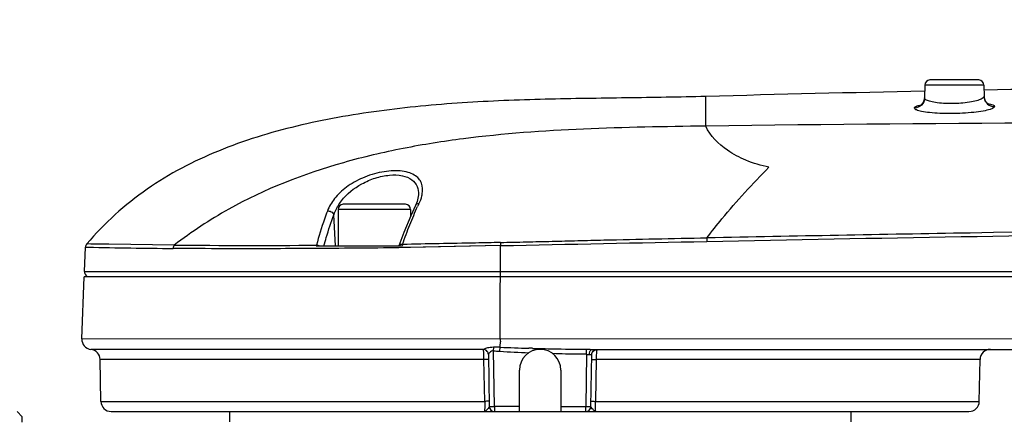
# Model space of a CAD drawing. Header units: millimetres. Extents: x 5828 to 6704, y 123 to 421.
# Tile 101 of 145: x 6556.75 to 6561.51, y 237.96 to 239.89. Entities that reach past the tile are written whole.
import ezdxf

# ---------------------------------------------------------------- set-up
doc = ezdxf.new("R2010")
doc.units = ezdxf.units.MM
for name, color, linetype in [('外形图', 7, 'Continuous'), ('尺寸标注', 7, 'Continuous'), ('运动范围', 7, 'Continuous')]:
    doc.layers.add(name, color=color, linetype=linetype)
doc.styles.add('微软雅黑', font='msyh.ttc', dxfattribs={"height": 1.5})
doc.dimstyles.new('尺寸标注_1_20比例', dxfattribs={"dimtxt": 1.5, "dimasz": 1.25, "dimexe": 0.5, "dimexo": 0.4, "dimgap": 0.5, "dimtad": 1, "dimdec": 1, "dimlfac": 20, "dimdsep": 46, "dimtxsty": '微软雅黑', "dimcen": 0.09, "dimadec": 0, "dimazin": 0, "dimtp": 0.01, "dimtm": 0.01, "dimtfac": 1, "dimtdec": 1, "dimtofl": 0, "dimtmove": 0, "dimatfit": 3, "dimfxl": 1, "dimtolj": 1, "dimarcsym": 0})

# ---------------------------------------------------------------- blocks, each defined once
blk = doc.blocks.new('*D1116')
at = {"layer": 'Defpoints', "color": 0}
for p in [(6584.311, 246.3126), (6624.6766, 244.0809), (6580.2667, 236.2503), (6631.9232, 236.2503), (6532.269, 236.1435)]:
    blk.add_point(p, dxfattribs=at)
at = {"layer": '尺寸标注', "color": 0, "lineweight": -2}
blk.add_arc((6579.9508, 236.1946), 11.0175, 16.50404, 173.55736, dxfattribs=at)
at = {"layer": '尺寸标注', "color": 0}
for points in [[(6590.3116, 239.2767), (6590.7172, 239.3722), (6590.8009, 238.1077)], [(6568.7949, 237.4424), (6569.2109, 237.4192), (6568.9333, 236.1828)]]:
    blk.add_solid(points, dxfattribs=at)
at = {"layer": '尺寸标注', "color": 0, "insert": (6578.8726, 248.4438), "char_height": 1.5, "attachment_point": 5, "rotation": 5.0307, "style": '微软雅黑'}
blk.add_mtext('\\A1;-\\A1;170%%d', dxfattribs=at)

msp = doc.modelspace()

# ---------------------------------------------------------------- linework, layer by layer
at = {"layer": '外形图', "color": 7, "linetype": 'Continuous'}
for p, q in [((6561.3843, 239.6003), (6561.1491, 239.6003)), ((6561.1247, 239.546), (6561.1224, 239.5459)), ((6561.1247, 239.5455), (6561.1224, 239.5455)), ((6561.1241, 239.5757), (6561.123, 239.5132)), ((6561.4092, 239.5757), (6561.1241, 239.5757)), ((6561.4092, 239.5757), (6561.4102, 239.5206)), ((6560.0667, 239.3775), (6560.0667, 239.5208)), ((6558.6796, 239.0462), (6558.6796, 239.0462)), ((6558.2917, 238.9753), (6558.2917, 238.8003)), ((6558.6417, 238.9753), (6558.2917, 238.9753)), ((6558.6167, 239.0003), (6558.3167, 239.0003)), ((6558.6417, 238.9753), (6558.6417, 238.9439)), ((6558.6646, 238.9944), (6558.6646, 238.9944)), ((6558.2787, 238.8003), (6558.2714, 238.9499)), ((6558.609, 238.8642), (6558.5854, 238.8003)), ((6557.0669, 238.6763), (6557.072, 238.7937)), ((6557.072, 238.7937), (6557.0854, 238.7934)), ((6557.5008, 238.8036), (6557.0779, 238.8087)), ((6557.291, 238.8058), (6557.0982, 238.8085)), ((6557.5008, 238.8036), (6557.291, 238.8058)), ((6558.2956, 238.7877), (6558.1848, 238.787)), ((6558.186, 238.8003), (6558.601, 238.8003)), ((6558.2956, 238.7877), (6558.1861, 238.787)), ((6558.6, 238.7911), (6558.5843, 238.7909)), ((6559.0754, 238.8007), (6558.641, 238.7919)), ((6559.0754, 238.8007), (6558.7014, 238.7931)), ((6559.075, 238.6763), (6559.0754, 238.8007)), ((6557.0542, 238.3514), (6557.0658, 238.6503)), ((6572.215, 238.6503), (6557.0658, 238.6503)), ((6557.0669, 238.6763), (6570.7922, 238.6763)), ((6557.0542, 238.3514), (6562.7669, 238.3521)), ((6559.0418, 238.2931), (6559.0434, 238.3116)), ((6559.0723, 238.291), (6559.0737, 238.3106)), ((6558.9926, 238.2999), (6557.0983, 238.2999)), ((6559.0171, 238.2747), (6559.0215, 238.0248)), ((6559.0465, 238.0248), (6559.0418, 238.2931)), ((6559.2299, 238.3052), (6559.2124, 238.3058)), ((6559.2299, 238.3052), (6559.2124, 238.3057)), ((6559.4913, 238.2764), (6559.4869, 238.0248)), ((6559.4913, 238.2764), (6559.4915, 238.3007)), ((6559.5119, 238.0248), (6559.5162, 238.2753)), ((6559.518, 238.3003), (6562.7696, 238.3003)), ((6557.1461, 238.0494), (6557.1425, 238.2511)), ((6558.9957, 238.2511), (6557.1425, 238.2511)), ((6558.9992, 238.0494), (6558.9957, 238.2511)), ((6559.5376, 238.2511), (6559.5341, 238.0494)), ((6561.3908, 238.2511), (6559.5376, 238.2511)), ((6561.3873, 238.0494), (6561.3908, 238.2511)), ((6559.1667, 238.0003), (6559.1667, 238.2003)), ((6559.3667, 238.2003), (6559.3667, 238.0003)), ((6557.1461, 238.0494), (6558.9992, 238.0494)), ((6559.0465, 238.0248), (6559.0465, 238.0003)), ((6559.1667, 238.0248), (6559.0465, 238.0248)), ((6559.3667, 238.0248), (6559.4869, 238.0248)), ((6559.4869, 238.0003), (6559.4869, 238.0248)), ((6559.5341, 238.0494), (6561.3873, 238.0494)), ((6556.7667, 237.9753), (6556.7417, 238.0003)), ((6557.196, 238.0003), (6561.3373, 238.0003)), ((6557.7667, 238.0003), (6557.7667, 237.9503)), ((6560.7667, 238.0003), (6560.7667, 237.9503)), ((6556.7667, 237.9488), (6556.7667, 237.9753))]:
    msp.add_line(p, q, dxfattribs=at)
for points in [[(6561.123, 239.5131), (6561.1229, 239.5104), (6561.1167, 239.4908), (6561.1067, 239.4794), (6561.1028, 239.4769)], [(6561.429, 239.4842), (6561.432, 239.4833), (6561.427, 239.4863), (6561.4163, 239.4985), (6561.4102, 239.5206)], [(6558.6796, 239.0462), (6558.6728, 239.0142), (6558.6646, 238.9944)], [(6558.6646, 238.9944), (6558.6419, 238.9445), (6558.609, 238.8642)]]:
    msp.add_lwpolyline(points, dxfattribs=at)
for centre, radius, start, end in [((6561.1491, 239.5753), 0.025, 90, 179), ((6561.3843, 239.5753), 0.025, 1, 90), ((6564.0103, 96.0119), 143.563, 91.152641, 91.57409), ((6564.3484, 78.3432), 161.235, 90.674451, 91.044346), ((6561.4594, 239.5215), 0.0492, 207.2703, 210.3545), ((6561.1616, 239.2232), 0.2625, 101.6223, 102.0955), ((6561.3816, 239.2199), 0.2703, 79.9054, 81.1479), ((6558.5452, 239.0753), 0.1547, 332.2028, 347.3627), ((6558.5421, 239.0758), 0.1579, 347.4024, 350.6095), ((6558.7888, 237.1327), 2.1097, 119.0851, 127.6273), ((6558.3167, 238.9753), 0.025, 90, 180), ((6558.6167, 238.9753), 0.025, 0, 90), ((6559.1049, 238.7848), 0.4758, 152.689, 154.4772), ((6557.7322, 268.0488), 29.2625, 268.73354, 269.53552), ((6557.8924, 278.6151), 39.8134, 269.43634, 270.42385), ((6557.0919, 238.6753), 0.025, 177.5821, 239.194), ((6557.1041, 238.3496), 0.05, 177.9221, 263.3426), ((6559.5256, 248.9931), 10.6921, 267.57742, 268.32103), ((6557.0925, 238.2503), 0.05, 1, 83.3426), ((6559.2667, 238.2003), 0.1, 0, 180), ((6559.5473, 249.8538), 11.553, 268.42604, 268.91311), ((6559.5963, 252.4163), 14.116, 268.9116, 269.57495), ((6561.4408, 238.2503), 0.05, 90, 179), ((6557.196, 238.0503), 0.05, 181, 270), ((6559.0465, 238.0253), 0.025, 181, 269.9999), ((6559.4869, 238.0253), 0.025, 270, 359), ((6561.3373, 238.0503), 0.05, 270, 359)]:
    msp.add_arc(centre, radius, start, end, dxfattribs=at)
for points, knots in [([(6560.0667, 239.5208), (6559.9395, 239.5173), (6559.6812, 239.5132), (6559.2893, 239.5087), (6558.89, 239.4932), (6558.4885, 239.4558), (6558.0924, 239.3859), (6557.7115, 239.2695), (6557.3593, 239.0868), (6557.1629, 238.9089), (6557.0779, 238.8087)], [0, 0, 0, 0, 0.120588, 0.244886, 0.371583, 0.499299, 0.626802, 0.752327, 0.875495, 1, 1, 1, 1]), ([(6561.123, 239.5132), (6561.1228, 239.5008), (6561.1121, 239.4752), (6561.0865, 239.4648), (6561.074, 239.4646)], [0, 0, 0, 0, 0.49808, 1, 1, 1, 1]), ([(6561.1317, 239.5034), (6561.1304, 239.5041), (6561.1267, 239.5063), (6561.123, 239.5102), (6561.123, 239.5132)], [0, 0, 0, 0, 0.33748, 1, 1, 1, 1]), ([(6561.4015, 239.5104), (6561.395, 239.5066), (6561.3777, 239.5004), (6561.333, 239.4904), (6561.2669, 239.4849), (6561.2007, 239.4869), (6561.1557, 239.4946), (6561.1382, 239.4999), (6561.1317, 239.5034)], [0, 0, 0, 0, 0.081776, 0.198784, 0.500718, 0.802751, 0.919311, 1, 1, 1, 1]), ([(6561.4102, 239.5206), (6561.4102, 239.5197), (6561.4091, 239.5151), (6561.4047, 239.5123), (6561.4015, 239.5104)], [0, 0, 0, 0, 0.184699, 1, 1, 1, 1]), ([(6561.074, 239.4646), (6561.074, 239.4653), (6561.0755, 239.4696), (6561.0801, 239.4715), (6561.0834, 239.473)], [0, 0, 0, 0, 0.171528, 1, 1, 1, 1]), ([(6561.0835, 239.4559), (6561.0821, 239.4565), (6561.0783, 239.4583), (6561.074, 239.4617), (6561.074, 239.4646)], [0, 0, 0, 0, 0.355025, 1, 1, 1, 1]), ([(6561.0834, 239.473), (6561.0849, 239.4736), (6561.0924, 239.4766), (6561.1003, 239.4785), (6561.1066, 239.4799)], [0, 0, 0, 0, 0.201501, 1, 1, 1, 1]), ([(6561.4395, 239.4582), (6561.4288, 239.4548), (6561.4028, 239.4492), (6561.3404, 239.4406), (6561.2701, 239.4371), (6561.1986, 239.4384), (6561.1507, 239.4418), (6561.1129, 239.4472), (6561.0914, 239.4523), (6561.0835, 239.4559)], [0, 0, 0, 0, 0.094376, 0.220607, 0.526373, 0.680476, 0.817818, 0.927093, 1, 1, 1, 1]), ([(6561.429, 239.486), (6561.4371, 239.4845), (6561.4474, 239.4828), (6561.461, 239.4757), (6561.4611, 239.472)], [0, 0, 0, 0, 0.6872, 1, 1, 1, 1]), ([(6561.4611, 239.472), (6561.4611, 239.4691), (6561.4528, 239.4625), (6561.4451, 239.46), (6561.4395, 239.4582)], [0, 0, 0, 0, 0.332287, 1, 1, 1, 1]), ([(6560.0667, 239.3775), (6559.8701, 239.3748), (6559.4794, 239.3685), (6558.9912, 239.3343), (6558.6044, 239.273), (6558.2184, 239.1829), (6557.9372, 239.0733), (6557.7632, 238.9764)], [0, 0, 0, 0, 0.249832, 0.496432, 0.620979, 0.746989, 1, 1, 1, 1]), ([(6572.0667, 239.0968), (6571.1509, 239.1867), (6569.7775, 239.2727), (6567.9408, 239.3314), (6566.5453, 239.3577), (6565.1025, 239.3772), (6562.9378, 239.3974), (6561.251, 239.3941), (6560.0667, 239.3775)], [0, 0, 0, 0, 0.229904, 0.343574, 0.459126, 0.578614, 0.704076, 1, 1, 1, 1]), ([(6560.3716, 239.1788), (6560.3338, 239.1867), (6560.2638, 239.2078), (6560.1536, 239.2656), (6560.0878, 239.3296), (6560.0667, 239.3775)], [0, 0, 0, 0, 0.3096, 0.580118, 1, 1, 1, 1]), ([(6560.0722, 238.8389), (6560.096, 238.8694), (6560.1902, 238.9875), (6560.2916, 239.0999), (6560.3716, 239.1788)], [0, 0, 0, 0, 0.256407, 1, 1, 1, 1]), ([(6558.6979, 239.0501), (6558.7007, 239.0672), (6558.7006, 239.0949), (6558.6816, 239.1254), (6558.6587, 239.1434), (6558.6279, 239.1559), (6558.5749, 239.1649), (6558.4992, 239.1586), (6558.4106, 239.1309), (6558.3326, 239.0871), (6558.2738, 239.0325), (6558.2474, 238.9894), (6558.2395, 238.9678)], [0, 0, 0, 0, 0.086698, 0.128919, 0.175384, 0.229523, 0.292934, 0.442483, 0.602927, 0.753215, 0.885163, 1, 1, 1, 1]), ([(6558.3077, 239.0171), (6558.3337, 239.0507), (6558.3873, 239.0935), (6558.47, 239.1288), (6558.5369, 239.1431), (6558.5981, 239.1418), (6558.6475, 239.1239), (6558.677, 239.0883), (6558.6803, 239.0599), (6558.6796, 239.0462)], [0, 0, 0, 0, 0.27549, 0.429342, 0.581271, 0.715477, 0.822756, 0.911165, 1, 1, 1, 1]), ([(6558.2714, 238.9499), (6558.2723, 238.9528), (6558.2766, 238.9648), (6558.282, 238.9764), (6558.2866, 238.9848)], [0, 0, 0, 0, 0.244985, 1, 1, 1, 1]), ([(6558.2866, 238.9848), (6558.2881, 238.9876), (6558.2945, 238.9988), (6558.3018, 239.0094), (6558.3077, 239.0171)], [0, 0, 0, 0, 0.244307, 1, 1, 1, 1]), ([(6558.6023, 238.8065), (6558.6082, 238.8227), (6558.6196, 238.8547), (6558.6378, 238.9014), (6558.6563, 238.9463), (6558.6687, 238.9757), (6558.6755, 238.9898)], [0, 0, 0, 0, 0.261272, 0.515624, 0.761965, 1, 1, 1, 1]), ([(6558.6821, 239.0031), (6558.6782, 239.0032), (6558.6711, 239.0021), (6558.6659, 238.9971), (6558.6646, 238.9944)], [0, 0, 0, 0, 0.568702, 1, 1, 1, 1]), ([(6558.2395, 238.9678), (6558.2347, 238.9549), (6558.2151, 238.9005), (6558.1984, 238.8452), (6558.1869, 238.8027)], [0, 0, 0, 0, 0.238548, 1, 1, 1, 1]), ([(6558.2232, 238.8003), (6558.2268, 238.8134), (6558.2413, 238.8638), (6558.2578, 238.9136), (6558.2714, 238.9498)], [0, 0, 0, 0, 0.260699, 1, 1, 1, 1]), ([(6558.2395, 238.9678), (6558.2422, 238.9681), (6558.2519, 238.968), (6558.2615, 238.9633), (6558.2663, 238.9582)], [0, 0, 0, 0, 0.276706, 1, 1, 1, 1]), ([(6560.0722, 238.8393), (6560.4956, 238.8482), (6562.1337, 238.8792), (6563.7721, 238.895), (6564.9871, 238.8944)], [0, 0, 0, 0, 0.258451, 1, 1, 1, 1]), ([(6559.0754, 238.8157), (6559.1169, 238.8172), (6559.2, 238.8188), (6559.3246, 238.8218), (6559.4491, 238.8252), (6559.6983, 238.8309), (6559.906, 238.8353), (6560.0722, 238.8389)], [0, 0, 0, 0, 0.124957, 0.249939, 0.374933, 0.499933, 1, 1, 1, 1]), ([(6560.0722, 238.8389), (6560.0721, 238.8376), (6560.0718, 238.8317), (6560.0718, 238.8258), (6560.0719, 238.8211)], [0, 0, 0, 0, 0.207958, 1, 1, 1, 1]), ([(6560.0719, 238.8211), (6560.8905, 238.8382), (6562.1188, 238.8592), (6563.7572, 238.8743), (6564.5768, 238.8765), (6564.9867, 238.8766)], [0, 0, 0, 0, 0.499728, 0.749813, 1, 1, 1, 1]), ([(6558.1848, 238.787), (6558.1194, 238.7866), (6557.8895, 238.7852), (6557.6596, 238.7858), (6557.495, 238.7872)], [0, 0, 0, 0, 0.284082, 1, 1, 1, 1]), ([(6558.5843, 238.7909), (6558.5597, 238.7904), (6558.4635, 238.7888), (6558.3672, 238.7881), (6558.2956, 238.7877)], [0, 0, 0, 0, 0.255355, 1, 1, 1, 1]), ([(6558.6023, 238.8065), (6558.601, 238.8066), (6558.5965, 238.8065), (6558.592, 238.8054), (6558.5894, 238.8038)], [0, 0, 0, 0, 0.296744, 1, 1, 1, 1]), ([(6559.0754, 238.8157), (6559.0354, 238.8149), (6558.8777, 238.8116), (6558.72, 238.8092), (6558.6023, 238.8065)], [0, 0, 0, 0, 0.253747, 1, 1, 1, 1]), ([(6559.0754, 238.8157), (6559.0754, 238.8146), (6559.0753, 238.8096), (6559.0753, 238.8046), (6559.0754, 238.8007)], [0, 0, 0, 0, 0.222429, 1, 1, 1, 1]), ([(6559.0753, 238.6624), (6559.0752, 238.6635), (6559.075, 238.6681), (6559.0749, 238.6728), (6559.075, 238.6763)], [0, 0, 0, 0, 0.234684, 1, 1, 1, 1]), ([(6559.0771, 238.6503), (6559.0768, 238.6503), (6559.0764, 238.6518), (6559.076, 238.6538), (6559.0755, 238.6578), (6559.0753, 238.6608), (6559.0753, 238.6624)], [0, 0, 0, 0, 0.08048, 0.279594, 0.592238, 1, 1, 1, 1]), ([(6558.9926, 238.2999), (6558.9967, 238.3017), (6559.007, 238.3068), (6559.0183, 238.3097), (6559.0252, 238.3108)], [0, 0, 0, 0, 0.388645, 1, 1, 1, 1]), ([(6559.0742, 238.3496), (6559.0746, 238.3458), (6559.0753, 238.3385), (6559.0735, 238.328), (6559.0719, 238.3187), (6559.0729, 238.3128), (6559.0737, 238.3102)], [0, 0, 0, 0, 0.285637, 0.55536, 0.795953, 1, 1, 1, 1]), ([(6558.9936, 238.2945), (6558.9935, 238.2951), (6558.9933, 238.297), (6558.9931, 238.2988), (6558.9926, 238.2999)], [0, 0, 0, 0, 0.357505, 1, 1, 1, 1]), ([(6558.9957, 238.2511), (6558.9957, 238.2555), (6558.9954, 238.27), (6558.9949, 238.2845), (6558.9936, 238.2945)], [0, 0, 0, 0, 0.303013, 1, 1, 1, 1]), ([(6559.0418, 238.2931), (6559.0383, 238.2935), (6559.0311, 238.2923), (6559.024, 238.2857), (6559.0198, 238.28), (6559.0171, 238.2763), (6559.0171, 238.2747)], [0, 0, 0, 0, 0.323609, 0.616347, 0.858509, 1, 1, 1, 1]), ([(6559.4913, 238.2764), (6559.4776, 238.2765), (6559.4435, 238.2781), (6559.389, 238.2768), (6559.3481, 238.279), (6559.3276, 238.2796)], [0, 0, 0, 0, 0.25001, 0.625011, 1, 1, 1, 1]), ([(6559.4913, 238.2764), (6559.4947, 238.2764), (6559.4991, 238.276), (6559.5036, 238.2759), (6559.5046, 238.2759)], [0, 0, 0, 0, 0.767928, 1, 1, 1, 1]), ([(6559.4915, 238.3007), (6559.4982, 238.3007), (6559.507, 238.3004), (6559.5159, 238.3003), (6559.518, 238.3003)], [0, 0, 0, 0, 0.758166, 1, 1, 1, 1]), ([(6559.5046, 238.2759), (6559.5074, 238.2759), (6559.5111, 238.2759), (6559.5147, 238.2759), (6559.5161, 238.2756), (6559.5162, 238.2753)], [0, 0, 0, 0, 0.706415, 0.907666, 1, 1, 1, 1]), ([(6559.5065, 238.2881), (6559.5071, 238.2899), (6559.5091, 238.2951), (6559.5141, 238.3003), (6559.518, 238.3003)], [0, 0, 0, 0, 0.318109, 1, 1, 1, 1]), ([(6559.5162, 238.2754), (6559.5162, 238.2795), (6559.5181, 238.2882), (6559.5244, 238.2945), (6559.528, 238.2967)], [0, 0, 0, 0, 0.497077, 1, 1, 1, 1]), ([(6559.5162, 238.2749), (6559.5163, 238.2789), (6559.5187, 238.2869), (6559.5247, 238.2926), (6559.5281, 238.2947)], [0, 0, 0, 0, 0.495637, 1, 1, 1, 1]), ([(6559.5391, 238.2882), (6559.5389, 238.2856), (6559.538, 238.2733), (6559.5377, 238.2609), (6559.5376, 238.2511)], [0, 0, 0, 0, 0.207002, 1, 1, 1, 1]), ([(6559.5403, 238.2982), (6559.5402, 238.2976), (6559.5396, 238.2943), (6559.5393, 238.2909), (6559.5391, 238.2882)], [0, 0, 0, 0, 0.177102, 1, 1, 1, 1]), ([(6559.0175, 238.2511), (6559.0175, 238.2513), (6559.0167, 238.2511), (6559.0158, 238.2513), (6559.0137, 238.2512), (6559.0099, 238.2513), (6559.0037, 238.2512), (6558.9986, 238.2512), (6558.9957, 238.2511)], [0, 0, 0, 0, 0.019078, 0.074296, 0.164077, 0.285775, 0.608804, 1, 1, 1, 1]), ([(6559.5158, 238.2511), (6559.5158, 238.2513), (6559.5167, 238.2511), (6559.5176, 238.2513), (6559.5197, 238.2512), (6559.5235, 238.2513), (6559.5296, 238.2512), (6559.5348, 238.2512), (6559.5376, 238.2511)], [0, 0, 0, 0, 0.019079, 0.074299, 0.164081, 0.28578, 0.608806, 1, 1, 1, 1]), ([(6558.9992, 238.0494), (6558.9994, 238.0431), (6558.9995, 238.0314), (6558.9994, 238.0177), (6558.9989, 238.009), (6558.9986, 238.0043), (6558.9981, 238.002), (6558.9977, 238.0003), (6558.9973, 238.0003)], [0, 0, 0, 0, 0.384664, 0.707743, 0.830398, 0.921334, 0.977741, 1, 1, 1, 1]), ([(6559.0215, 238.0248), (6559.0215, 238.0229), (6559.0182, 238.0183), (6559.0129, 238.0116), (6559.0065, 238.0041), (6559.0003, 238.0003), (6558.9973, 238.0003)], [0, 0, 0, 0, 0.161379, 0.436424, 0.749966, 1, 1, 1, 1]), ([(6559.021, 238.0494), (6559.021, 238.0495), (6559.0202, 238.0493), (6559.0193, 238.0496), (6559.0172, 238.0495), (6559.0134, 238.0496), (6559.0072, 238.0495), (6559.0021, 238.0494), (6558.9992, 238.0494)], [0, 0, 0, 0, 0.018917, 0.074026, 0.163753, 0.28545, 0.608604, 1, 1, 1, 1]), ([(6559.0215, 238.0248), (6559.0215, 238.0247), (6559.0225, 238.0249), (6559.0236, 238.0246), (6559.026, 238.0247), (6559.0304, 238.0246), (6559.0374, 238.0247), (6559.0433, 238.0248), (6559.0465, 238.0248)], [0, 0, 0, 0, 0.019672, 0.076568, 0.168739, 0.293007, 0.617914, 1, 1, 1, 1]), ([(6559.4869, 238.0248), (6559.4901, 238.0248), (6559.4959, 238.0247), (6559.5029, 238.0246), (6559.5073, 238.0247), (6559.5098, 238.0246), (6559.5109, 238.0249), (6559.5119, 238.0247), (6559.5119, 238.0248)], [0, 0, 0, 0, 0.382026, 0.706898, 0.831167, 0.923362, 0.980294, 1, 1, 1, 1]), ([(6559.536, 238.0003), (6559.5305, 238.0003), (6559.5233, 238.0082), (6559.5167, 238.0161), (6559.5131, 238.0212), (6559.5118, 238.0237), (6559.5119, 238.0248)], [0, 0, 0, 0, 0.464696, 0.772071, 0.905055, 1, 1, 1, 1]), ([(6559.5123, 238.0494), (6559.5123, 238.0495), (6559.5132, 238.0493), (6559.5141, 238.0496), (6559.5162, 238.0495), (6559.52, 238.0496), (6559.5261, 238.0495), (6559.5313, 238.0494), (6559.5341, 238.0494)], [0, 0, 0, 0, 0.018917, 0.074026, 0.163753, 0.285451, 0.608604, 1, 1, 1, 1]), ([(6559.536, 238.0003), (6559.5356, 238.0003), (6559.5352, 238.002), (6559.5348, 238.0043), (6559.5344, 238.009), (6559.534, 238.0177), (6559.5338, 238.0314), (6559.534, 238.0431), (6559.5341, 238.0494)], [0, 0, 0, 0, 0.022136, 0.0785, 0.169649, 0.292421, 0.615223, 1, 1, 1, 1])]:
    msp.add_open_spline(points, degree=3, knots=knots, dxfattribs=at)
for points in [[(6561.4102, 239.5206), (6561.4103, 239.5132), (6561.4123, 239.5056), (6561.4157, 239.499)], [(6561.4169, 239.4967), (6561.4224, 239.4874), (6561.4314, 239.4796), (6561.4413, 239.4756)], [(6561.4413, 239.4756), (6561.4475, 239.4731), (6561.4544, 239.4719), (6561.4611, 239.472)], [(6558.2663, 238.9582), (6558.2685, 238.9558), (6558.2704, 238.9529), (6558.2714, 238.9499)], [(6557.0779, 238.8087), (6557.0744, 238.8046), (6557.0722, 238.7991), (6557.072, 238.7937)], [(6557.5008, 238.8036), (6557.4972, 238.799), (6557.4952, 238.793), (6557.495, 238.7872)], [(6558.1869, 238.8027), (6558.1866, 238.8019), (6558.1862, 238.8011), (6558.186, 238.8002)], [(6558.1869, 238.8027), (6558.1909, 238.8032), (6558.1949, 238.8029), (6558.1987, 238.8021)], [(6558.5894, 238.8038), (6558.5879, 238.8029), (6558.5866, 238.8017), (6558.5857, 238.8003)], [(6558.641, 238.7919), (6558.6273, 238.7916), (6558.6137, 238.7914), (6558.6, 238.7911)], [(6558.6023, 238.8065), (6558.6018, 238.8045), (6558.6014, 238.8024), (6558.6012, 238.8003)], [(6559.0754, 238.8007), (6559.4076, 238.8082), (6559.7397, 238.8142), (6560.0719, 238.8211)], [(6559.0738, 238.3517), (6559.0742, 238.4513), (6559.0745, 238.5508), (6559.0749, 238.6503)], [(6559.0252, 238.3108), (6559.0312, 238.3116), (6559.0374, 238.3119), (6559.0434, 238.3116)], [(6559.0737, 238.3102), (6559.0636, 238.3104), (6559.0535, 238.311), (6559.0434, 238.3116)], [(6559.0739, 238.3514), (6559.074, 238.3508), (6559.0741, 238.3502), (6559.0742, 238.3496)], [(6559.0118, 238.2901), (6559.0074, 238.2958), (6558.9998, 238.2996), (6558.9926, 238.2999)], [(6559.0171, 238.2747), (6559.0171, 238.2801), (6559.0152, 238.2858), (6559.0118, 238.2901)], [(6559.0418, 238.2931), (6559.052, 238.2922), (6559.0621, 238.2912), (6559.0723, 238.291)], [(6559.0723, 238.291), (6559.1187, 238.288), (6559.1652, 238.2857), (6559.2116, 238.2837)], [(6559.5046, 238.2759), (6559.5047, 238.28), (6559.5053, 238.2842), (6559.5065, 238.2881)], [(6559.528, 238.2967), (6559.5318, 238.299), (6559.5363, 238.3003), (6559.5407, 238.3003)], [(6559.5281, 238.2947), (6559.5318, 238.2968), (6559.5361, 238.2981), (6559.5403, 238.2982)]]:
    msp.add_open_spline(points, degree=3, dxfattribs=at)
at = {"layer": '运动范围'}
msp.add_arc((6580.2667, 236.2503), 45.095, 10, 350, dxfattribs=at)

# ---------------------------------------------------------------- dimensions: what is measured, and where the dimension line sits
at = {"layer": '尺寸标注'}
dim = msp.add_angular_dim_2l(base=(6584.311, 246.3126), line1=((6532.269, 236.1435), (6631.9232, 236.2503)), line2=((6580.2667, 236.2503), (6624.6766, 244.0809)), text='\\A1;-<>', dimstyle='尺寸标注_1_20比例', override={"dimtxsty": '微软雅黑'}, dxfattribs=at)
dim.commit()
dim.dimension.update_dxf_attribs({"geometry": '*D1116', "text_midpoint": (6578.8726, 248.4438)})

doc.saveas('drawing.dxf')
